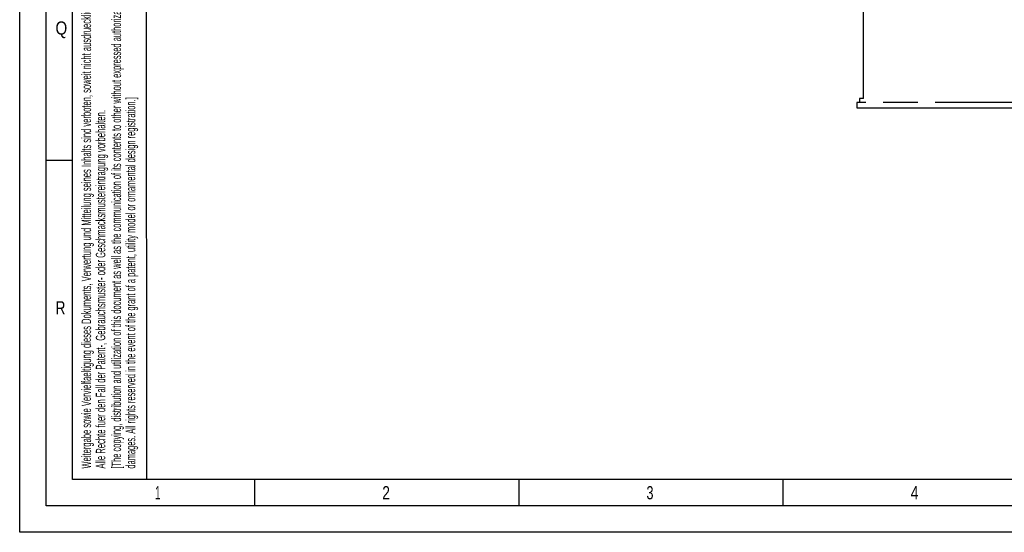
# Model space of a CAD drawing. Header units: millimetres. Extents: x 0 to 1189, y 0 to 841.
# Tile 1 of 85: x 0 to 186, y 0 to 97. Entities that reach past the tile are written whole.
import ezdxf

# ---------------------------------------------------------------- set-up
doc = ezdxf.new("R2010")
doc.units = ezdxf.units.MM
doc.header["$LTSCALE"] = 65.395
doc.linetypes.add('PHANTOM', pattern=[0.8, 0.45, -0.05, 0.1, -0.05, 0.1, -0.05])
doc.layers.get('0').update_dxf_attribs({"linetype": 'CONTINUOUS'})
for name, color, linetype in [('1947_000000_TLKS_MARKETING_ABL321', 7, 'CONTINUOUS'), ('1947_030000_TLKS_V_ABL336', 7, 'CONTINUOUS'), ('1947_100000_TLKS_V_ABL341', 7, 'CONTINUOUS'), ('1947_151200_02_SIMPLE1_T1_X_PBL343', 7, 'CONTINUOUS'), ('1947_151200_02_SIMPLE1_X_ABL342', 7, 'CONTINUOUS'), ('right_6_VBL320', 7, 'CONTINUOUS')]:
    doc.layers.add(name, color=color, linetype=linetype)
doc.styles.add('TEXTSTYLE_2', font='txt')

# ---------------------------------------------------------------- blocks, each defined once
blk = doc.blocks.new('1947_151200_02_SIMPLE1_T1_X_PBL343', base_point=(297.52, 102.61))
at = {"layer": '1947_151200_02_SIMPLE1_T1_X_PBL343', "color": 8, "linetype": 'PHANTOM'}
for p, q in [((159.65, 82.15), (159.65, 119.65)), ((159.65, 82.15), (158.9, 82.15)), ((158.9, 82.15), (158.9, 81.4)), ((411.9, 81.4), (158.4, 81.4)), ((158.4, 81.4), (158.4, 80.4)), ((158.4, 80.4), (411.9, 80.4))]:
    blk.add_line(p, q, dxfattribs=at)
blk = doc.blocks.new('1947_151200_02_SIMPLE1_X_ABL342', base_point=(297.52, 106.03))
at = {"layer": '1947_151200_02_SIMPLE1_T1_X_PBL343'}
blk.add_blockref('1947_151200_02_SIMPLE1_T1_X_PBL343', (297.52, 102.61), dxfattribs=at)
blk = doc.blocks.new('1947_100000_TLKS_V_ABL341', base_point=(297.15, 166.65))
at = {"layer": '1947_151200_02_SIMPLE1_X_ABL342'}
blk.add_blockref('1947_151200_02_SIMPLE1_X_ABL342', (297.525, 106.025), dxfattribs=at)
blk = doc.blocks.new('1947_030000_TLKS_V_ABL336', base_point=(279.5, 176.13))
at = {"layer": '1947_100000_TLKS_V_ABL341'}
blk.add_blockref('1947_100000_TLKS_V_ABL341', (297.15, 166.65), dxfattribs=at)
blk = doc.blocks.new('1947_000000_TLKS_MARKETING_ABL321', base_point=(259.95, 181.51))
at = {"layer": '1947_030000_TLKS_V_ABL336'}
blk.add_blockref('1947_030000_TLKS_V_ABL336', (279.5, 176.13), dxfattribs=at)
blk = doc.blocks.new('RIGHT_6_VBL320', base_point=(266.7, 200.32))
at = {"layer": '1947_000000_TLKS_MARKETING_ABL321'}
blk.add_blockref('1947_000000_TLKS_MARKETING_ABL321', (259.95, 181.51), dxfattribs=at)

msp = doc.modelspace()

# ---------------------------------------------------------------- linework, layer by layer
at = {"color": 5, "linetype": 'Continuous'}
for p, q in [((0, 0), (0, 841)), ((10, 10), (10, 831)), ((24.03169, 10.02791), (24, 235)), ((5, 70.5), (10, 70.5)), ((1179, 10), (10, 10)), ((44.5, 5), (44.5, 10)), ((94.5, 5), (94.5, 10)), ((144.5, 5), (144.5, 10)), ((1189, 0), (0, 0))]:
    msp.add_line(p, q, dxfattribs=at)
at = {"color": 6, "linetype": 'Continuous'}
for p, q in [((5, 5), (5, 836)), ((1184, 5), (5, 5))]:
    msp.add_line(p, q, dxfattribs=at)

# ---------------------------------------------------------------- block references
at = {"layer": 'right_6_VBL320'}
msp.add_blockref('RIGHT_6_VBL320', (266.7, 200.325), dxfattribs=at)

# ---------------------------------------------------------------- texts
at = {"color": 5, "linetype": 'Continuous', "style": 'TEXTSTYLE_2'}
for s, width, p in [('[The copying, distribution and utilization of this document as well as the communication of its contents to other without expressed authorization is prohibited. Offenders will be held liable for the payment of', 0.587833, (19.18189, 12.07629)), ('Weitergabe sowie Vervielfaeltigung dieses Dokuments, Verwertung und Mitteilung seines Inhalts sind verboten, soweit nicht ausdruecklich gestattet. Zuwiderhandlungen verpflichten zu Schadenersatz.', 0.596947, (13.50773, 12.07629)), ('damages. All rights reserved in the event of the grant of a patent, utility model or ornamental design registration.]', 0.587302, (21.88189, 12.07629)), ('Alle Rechte fuer den Fall der Patent-, Gebrauchsmuster- oder Geschmacksmustereintragung vorbehalten.', 0.601429, (16.20773, 12.07629))]:
    msp.add_text(s, height=1.8, rotation=90, dxfattribs=dict(at, width=width)).set_placement(p)
for s, width, p in [('Q', 0.857143, (6.77091, 94.271)), ('R', 0.785714, (6.77091, 41.271)), ('1', 0.571429, (25.606, 6.248)), ('2', 0.785714, (68.606, 6.248)), ('3', 0.714286, (118.606, 6.248)), ('4', 0.785714, (168.606, 6.248))]:
    msp.add_text(s, height=2.50001, dxfattribs=dict(at, width=width)).set_placement(p)

doc.saveas('drawing.dxf')
